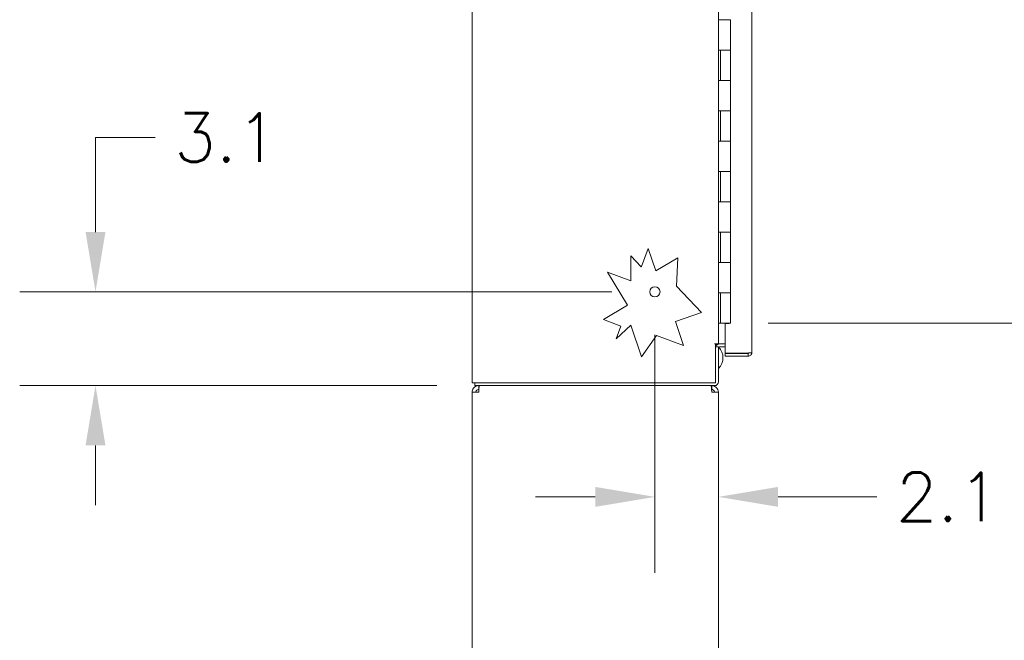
# Model space of a CAD drawing. Header units: inches. Extents: x 14 to 326, y 10 to 205.
# Tile 2 of 107: x 14 to 47, y 92 to 113. Entities that reach past the tile are written whole.
import ezdxf

# ---------------------------------------------------------------- set-up
doc = ezdxf.new("R2010")
doc.units = ezdxf.units.IN
doc.header["$LTSCALE"] = 20
doc.header["$MEASUREMENT"] = 0
doc.layers.add('Dimension (ANSI)', color=7, linetype='Continuous', lineweight=5)
doc.layers.add('Visible (ANSI)', color=7, linetype='Continuous', lineweight=5)
doc.styles.add('ROMANS', font='romans.shx')
doc.dimstyles.new('Default (ANSI)', dxfattribs={"dimscale": 20, "dimtxt": 0.08, "dimasz": 0.098425, "dimexe": 0.125, "dimexo": 0.0625, "dimgap": 0.031496, "dimtad": 0, "dimtih": 1, "dimtoh": 1, "dimrnd": 1e-08, "dimzin": 0, "dimdsep": 46, "dimtxsty": 'ROMANS', "dimcen": 0.09, "dimdle": 0.393701, "dimclrd": 256, "dimclre": 256, "dimclrt": 256, "dimadec": 0, "dimazin": 0, "dimtfac": 1.25, "dimtofl": 0, "dimtmove": 0, "dimatfit": 3, "dimfxl": 1, "dimtolj": 1, "dimtzin": 0, "dimlwd": -1, "dimlwe": -1, "dimarcsym": 0})

# ---------------------------------------------------------------- blocks, each defined once
blk = doc.blocks.new('*D36')
at = {"layer": 'Defpoints', "color": 0, "transparency": 16777216}
for p in [(34.883, 103.581), (16.602, 100.487), (29.114, 100.487)]:
    blk.add_point(p, dxfattribs=at)
at = {"layer": 'Dimension (ANSI)', "transparency": 16777216}
for p, q in [((16.602, 105.549), (16.602, 108.668)), ((16.602, 108.668), (18.57, 108.668)), ((33.633, 103.581), (14.102, 103.581)), ((27.864, 100.487), (14.102, 100.487)), ((16.602, 98.518), (16.602, 96.55))]:
    blk.add_line(p, q, dxfattribs=at)
for points in [[(16.274, 105.549), (16.93, 105.549), (16.602, 103.581)], [(16.274, 98.518), (16.93, 98.518), (16.602, 100.487)]]:
    blk.add_solid(points, dxfattribs=at)
at = {"layer": 'Dimension (ANSI)', "transparency": 16777216, "insert": (19.2, 109.468), "char_height": 1.6, "attachment_point": 1, "style": 'ROMANS'}
blk.add_mtext('\\A1;3.1', dxfattribs=at)
blk = doc.blocks.new('*D37')
at = {"layer": 'Defpoints', "color": 0, "transparency": 16777216}
for p in [(35.052, 103.412), (37.145, 100.612), (37.145, 96.82)]:
    blk.add_point(p, dxfattribs=at)
at = {"layer": 'Dimension (ANSI)', "transparency": 16777216}
for p, q in [((35.052, 102.162), (35.052, 94.32)), ((37.145, 99.362), (37.145, 94.32)), ((33.083, 96.82), (31.115, 96.82)), ((39.114, 96.82), (42.368, 96.82))]:
    blk.add_line(p, q, dxfattribs=at)
for points in [[(33.083, 97.148), (33.083, 96.492), (35.052, 96.82)], [(39.114, 97.148), (39.114, 96.492), (37.145, 96.82)]]:
    blk.add_solid(points, dxfattribs=at)
at = {"layer": 'Dimension (ANSI)', "transparency": 16777216, "insert": (42.997, 97.62), "char_height": 1.6, "attachment_point": 1, "style": 'ROMANS'}
blk.add_mtext('\\A1;2.1', dxfattribs=at)
blk = doc.blocks.new('*D46')
at = {"layer": 'Defpoints', "color": 0, "transparency": 16777216}
for p in [(37.54, 152.55), (37.54, 102.55), (50.139, 102.55)]:
    blk.add_point(p, dxfattribs=at)
at = {"layer": 'Dimension (ANSI)', "transparency": 16777216}
for p, q in [((38.79, 152.55), (52.639, 152.55)), ((50.139, 150.581), (50.139, 131.647)), ((50.139, 104.518), (50.139, 123.453)), ((38.79, 102.55), (52.639, 102.55))]:
    blk.add_line(p, q, dxfattribs=at)
for points in [[(49.811, 150.581), (50.467, 150.581), (50.139, 152.55)], [(49.811, 104.518), (50.467, 104.518), (50.139, 102.55)]]:
    blk.add_solid(points, dxfattribs=at)
at = {"layer": 'Dimension (ANSI)', "transparency": 16777216, "insert": (50.139, 127.55), "char_height": 1.6, "attachment_point": 5, "style": 'ROMANS'}
blk.add_mtext('\\A1;50.00{\\PCONT.\\PHINGE}', dxfattribs=at)

msp = doc.modelspace()

# ---------------------------------------------------------------- linework, layer by layer
at = {"layer": 'Visible (ANSI)'}
for p, q in [((29.0203, 100.5807), (29.0203, 154.5183)), ((38.2471, 153.5184), (38.2471, 101.5808)), ((37.1453, 153.237), (37.1453, 101.862)), ((37.1482, 112.55), (37.1482, 113.55)), ((37.2168, 112.55), (37.1482, 112.55)), ((37.2168, 112.55), (37.5405, 112.55)), ((37.5405, 111.55), (37.5405, 112.55)), ((37.1482, 110.55), (37.1482, 111.55)), ((37.1482, 111.55), (37.2168, 111.55)), ((37.2105, 110.55), (37.2105, 111.55)), ((37.5405, 111.55), (37.2168, 111.55)), ((37.2168, 111.55), (37.5405, 111.55)), ((37.5405, 110.55), (37.5405, 111.55)), ((37.2168, 110.55), (37.1482, 110.55)), ((37.2168, 110.55), (37.5405, 110.55)), ((37.5405, 110.55), (37.2168, 110.55)), ((37.5405, 109.55), (37.5405, 110.55)), ((37.1482, 108.55), (37.1482, 109.55)), ((37.1482, 109.55), (37.2168, 109.55)), ((37.2105, 108.55), (37.2105, 109.55)), ((37.5405, 109.55), (37.2168, 109.55)), ((37.2168, 109.55), (37.5405, 109.55)), ((37.5405, 108.55), (37.5405, 109.55)), ((37.2168, 108.55), (37.1482, 108.55)), ((37.2168, 108.55), (37.5405, 108.55)), ((37.5405, 108.55), (37.2168, 108.55)), ((37.5405, 107.55), (37.5405, 108.55)), ((37.1482, 106.55), (37.1482, 107.55)), ((37.1482, 107.55), (37.2168, 107.55)), ((37.2105, 106.55), (37.2105, 107.55)), ((37.5405, 107.55), (37.2168, 107.55)), ((37.2168, 107.55), (37.5405, 107.55)), ((37.5405, 106.55), (37.5405, 107.55)), ((37.2168, 106.55), (37.1482, 106.55)), ((37.2168, 106.55), (37.5405, 106.55)), ((37.5405, 106.55), (37.2168, 106.55)), ((37.5405, 105.55), (37.5405, 106.55)), ((37.1482, 104.55), (37.1482, 105.55)), ((37.1482, 105.55), (37.2168, 105.55)), ((37.2105, 104.55), (37.2105, 105.55)), ((37.5405, 105.55), (37.2168, 105.55)), ((37.2168, 105.55), (37.5405, 105.55)), ((37.5405, 104.55), (37.5405, 105.55)), ((34.6082, 104.4103), (34.8312, 105.0035)), ((34.8312, 105.0035), (35.0788, 104.2692)), ((34.2562, 103.944), (34.2562, 104.7676)), ((34.2562, 104.7676), (34.5968, 104.4035)), ((35.0788, 104.2692), (35.8018, 104.702)), ((35.8018, 104.702), (35.7684, 103.7695)), ((34.5968, 104.4035), (34.6082, 104.4103)), ((37.2168, 104.55), (37.1482, 104.55)), ((37.2168, 104.55), (37.5405, 104.55)), ((37.5405, 104.55), (37.2168, 104.55)), ((37.5405, 103.55), (37.5405, 104.55)), ((34.1454, 103.1354), (33.4887, 104.2324)), ((33.4887, 104.2324), (34.2562, 103.944)), ((35.7684, 103.7695), (36.5875, 102.8938)), ((37.1482, 102.55), (37.1482, 103.55)), ((37.1482, 103.55), (37.2168, 103.55)), ((37.2105, 102.55), (37.2105, 103.55)), ((37.5405, 103.55), (37.2168, 103.55)), ((37.2168, 103.55), (37.5405, 103.55)), ((37.5405, 102.55), (37.5405, 103.55)), ((33.3581, 102.6641), (34.1454, 103.1354)), ((33.9321, 102.4484), (33.3581, 102.6641)), ((36.5875, 102.8938), (35.7258, 102.6032)), ((34.255, 102.4762), (33.7732, 102.0254)), ((33.7732, 102.0254), (33.9321, 102.4484)), ((34.6051, 101.4382), (34.255, 102.4762)), ((35.7258, 102.6032), (35.9943, 101.8072)), ((37.1453, 102.55), (37.1482, 102.55)), ((37.2105, 102.55), (37.1482, 102.55)), ((37.5405, 102.55), (37.2105, 102.55)), ((37.4971, 102.534), (37.3721, 102.534)), ((37.3721, 102.534), (37.3721, 101.5606)), ((37.4971, 102.55), (37.4971, 102.534)), ((35.1081, 102.1403), (34.6051, 101.4382)), ((35.9943, 101.8072), (35.1081, 102.1403)), ((37.0202, 101.862), (37.0204, 101.862)), ((37.0202, 101.8618), (37.0202, 101.862)), ((37.0516, 101.8618), (37.0202, 101.8618)), ((37.0204, 101.862), (37.1453, 101.862)), ((37.0516, 101.8618), (37.0516, 100.5807)), ((37.0516, 101.7683), (37.1453, 101.7683)), ((37.1766, 101.862), (37.1453, 101.862)), ((37.1453, 100.6119), (37.1453, 101.7683)), ((37.3721, 101.862), (37.1766, 101.862)), ((37.3721, 101.7683), (37.1766, 101.7683)), ((37.3721, 101.5606), (38.1222, 101.5606)), ((38.1222, 101.5495), (37.3721, 101.5495)), ((37.3721, 101.5495), (37.3721, 101.4558)), ((37.3721, 101.4558), (38.1222, 101.4558)), ((38.1222, 101.4558), (38.1222, 101.5495)), ((29.0203, 100.5807), (29.1453, 100.5807)), ((29.114, 100.487), (29.114, 100.5807)), ((29.114, 100.487), (37.0204, 100.487)), ((37.0516, 100.5807), (29.1453, 100.5807)), ((29.2391, 100.362), (29.2391, 100.487)), ((29.2391, 100.362), (29.2453, 100.362)), ((36.9266, 100.362), (36.9204, 100.362)), ((36.9266, 100.362), (36.9266, 100.487)), ((29.0203, 88.7057), (29.0203, 100.2682)), ((29.0203, 100.2682), (29.2391, 100.2682)), ((36.9266, 100.2682), (37.1453, 100.2682)), ((37.1453, 100.2682), (37.1453, 88.7057))]:
    msp.add_line(p, q, dxfattribs=at)
msp.add_circle((35.0516, 103.5807), 0.1685, dxfattribs=at)
for centre, radius, start, end in [((36.7963, 101.4132), 0.5, 54.78253, 59.29435), ((37.1766, 101.737), 0.1249, 90, 165.51657), ((37.1766, 101.737), 0.0312, 90, 180), ((36.7963, 101.4132), 0.5, 314.26899, 44.00235), ((37.0204, 100.6119), 0.125, 270, 0)]:
    msp.add_arc(centre, radius, start, end, dxfattribs=at)
for points, knots in [([(38.1478, 101.5635), (38.1429, 101.5563), (38.1352, 101.551), (38.1265, 101.5498), (38.1251, 101.5496), (38.1237, 101.5495), (38.1222, 101.5495)], [0.37885336, 0.37885336, 0.37885336, 0.37885336, 0.91100988, 0.91100988, 0.91100988, 1, 1, 1, 1]), ([(38.1481, 101.4585), (38.1807, 101.4655), (38.2104, 101.4862), (38.2281, 101.5145), (38.2405, 101.5343), (38.2471, 101.5575), (38.2471, 101.5808)], [-0.86719116, -0.86719116, -0.86719116, -0.86719116, -0.3557543, -0.3557543, -0.3557543, 0, 0, 0, 0]), ([(38.1481, 101.5633), (38.1807, 101.5667), (38.2104, 101.5701), (38.2281, 101.5736), (38.2405, 101.576), (38.2471, 101.5784), (38.2471, 101.5808)], [-0.86719116, -0.86719116, -0.86719116, -0.86719116, -0.3557543, -0.3557543, -0.3557543, 0, 0, 0, 0]), ([(29.2391, 100.487), (29.1726, 100.487), (29.1068, 100.4547), (29.0661, 100.4021), (29.0367, 100.3641), (29.0203, 100.3162), (29.0203, 100.2682)], [0, 0, 0, 0, 0.9120227, 0.9120227, 0.9120227, 1.5707963, 1.5707963, 1.5707963, 1.5707963]), ([(29.1453, 100.2682), (29.1453, 100.3034), (29.167, 100.3378), (29.1989, 100.3529), (29.2114, 100.3588), (29.2252, 100.362), (29.2391, 100.362)], [0, 0, 0, 0, 1.1271971, 1.1271971, 1.1271971, 1.5707963, 1.5707963, 1.5707963, 1.5707963]), ([(29.2391, 100.2682), (29.2434, 100.3347), (29.2477, 100.4005), (29.2519, 100.4412), (29.255, 100.4706), (29.2581, 100.487), (29.2612, 100.487)], [0, 0, 0, 0, 0.9120227, 0.9120227, 0.9120227, 1.5707963, 1.5707963, 1.5707963, 1.5707963]), ([(36.9045, 100.487), (36.9088, 100.487), (36.9131, 100.4547), (36.9173, 100.4021), (36.9204, 100.3641), (36.9235, 100.3162), (36.9266, 100.2682)], [0, 0, 0, 0, 0.9120227, 0.9120227, 0.9120227, 1.5707963, 1.5707963, 1.5707963, 1.5707963]), ([(37.1453, 100.2682), (37.1453, 100.3347), (37.1131, 100.4005), (37.0605, 100.4412), (37.0225, 100.4706), (36.9746, 100.487), (36.9266, 100.487)], [0, 0, 0, 0, 0.9120227, 0.9120227, 0.9120227, 1.5707963, 1.5707963, 1.5707963, 1.5707963]), ([(37.0203, 100.2682), (37.0203, 100.3034), (36.9987, 100.3378), (36.9668, 100.3529), (36.9543, 100.3588), (36.9405, 100.362), (36.9266, 100.362)], [0, 0, 0, 0, 1.1271971, 1.1271971, 1.1271971, 1.5707963, 1.5707963, 1.5707963, 1.5707963])]:
    msp.add_open_spline(points, degree=3, knots=knots, dxfattribs=at)
for points in [[(38.1222, 101.5606), (38.1309, 101.5615), (38.1396, 101.5624), (38.1481, 101.5633)], [(38.1222, 101.4558), (38.1309, 101.4558), (38.1396, 101.4567), (38.1481, 101.4585)]]:
    msp.add_open_spline(points, degree=3, dxfattribs=at)

# ---------------------------------------------------------------- dimensions: what is measured, and where the dimension line sits
at = {"layer": 'Dimension (ANSI)'}
dim = msp.add_linear_dim(base=(50.1389, 102.55), p1=(37.5405, 152.55), p2=(37.5405, 102.55), angle=90, text='<>{\\PCONT.\\PHINGE}', dimstyle='Default (ANSI)', override={"dimdec": 2, "dimtp": 0, "dimtm": 0, "dimtdec": 2, "dimatfit": 1}, dxfattribs=at)
dim.commit()
dim.dimension.update_dxf_attribs({"geometry": '*D46', "text_midpoint": (50.1389, 127.55), "dimtype": 160})
for base, p1, p2, angle, override, picture, middle in [((16.6017, 100.487), (34.8831, 103.5807), (29.114, 100.487), 90, {"dimdec": 1, "dimtp": 0, "dimtm": 0, "dimtdec": 2, "dimatfit": 1}, '*D36', (20.6478, 108.6677)), ((37.1453, 96.82), (35.0516, 103.4122), (37.1453, 100.6119), 180, {"dimtih": 0, "dimtoh": 0, "dimdec": 1, "dimtp": 0, "dimtm": 0, "dimtdec": 2, "dimatfit": 1}, '*D37', (44.4451, 96.82))]:
    dim = msp.add_linear_dim(base=base, p1=p1, p2=p2, angle=angle, dimstyle='Default (ANSI)', override=override, dxfattribs=at)
    dim.commit()
    dim.dimension.update_dxf_attribs({"geometry": picture, "text_midpoint": middle, "dimtype": 160})

doc.saveas('drawing.dxf')
